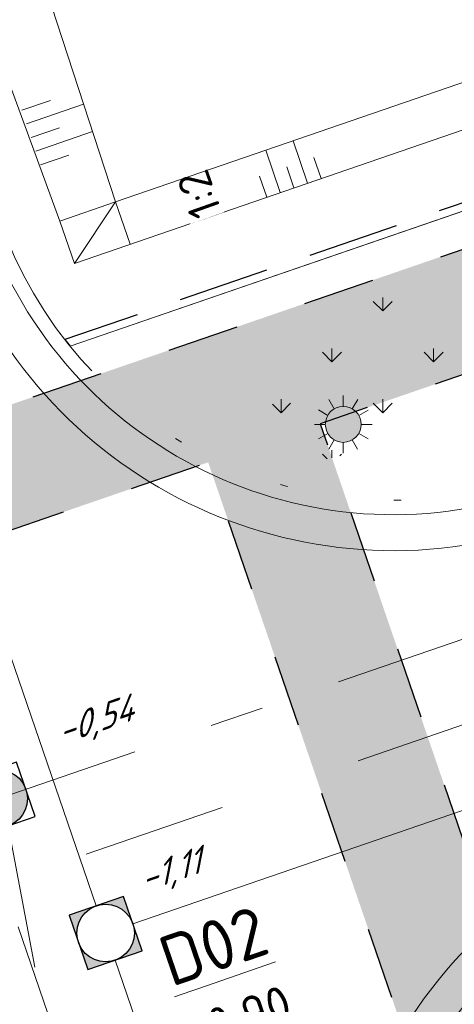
# Model space of a CAD drawing. Header units: metres. Extents: x 264570 to 266133, y 576109 to 577454.
# Tile 81 of 128: x 265424.38 to 265430.42, y 576884.47 to 576898.15. Entities that reach past the tile are written whole.
import ezdxf
from ezdxf.enums import TextEntityAlignment as Align

# ---------------------------------------------------------------- set-up
doc = ezdxf.new("R2010")
doc.units = ezdxf.units.M
for name, pattern in [('AM-AS', [16, 10, -2, 2, -2]), ('B-WE-RI-HWA_PVC_315-G', [10, 2, -1.125, 0.75, -1.125, 2, -1.125, 0.75, -1.125]), ('B-WE-VH-KANTOPSLUITING_TROTTOIRBAND_RWS_[AFMETINGEN1]-G', [10, 2.5, -1.5, 0, -1.5, 0, -1.5, 0, -1.5, 0, -1.5]), ('DASHED', [19.049999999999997, 12.7, -6.35]), ('NLCS-HIDDEN', [4, 2, -2])]:
    doc.linetypes.add(name, pattern=pattern)
for name, color, linetype, lineweight in [('B-WE-AM-AS-WEG-GD', 252, 'AM-AS', 18), ('B-WE-GR-GRAS_BERMKRUIDENMENGSEL-A', 252, 'Continuous', 18), ('B-WE-GW-TALUDARCERING_KORT-G', 252, 'Continuous', 15), ('B-WE-GW-TALUDARCERING_LANG-G', 252, 'Continuous', 15), ('B-WE-KG-GRENS_KADASTRAAL-G', 252, 'KG-KADASTRAAL', 18), ('B-WE-KL-ET_LS_OV_LICHTMAST-S', 252, 'Continuous', 15), ('B-WE-KL-TRACE-A', 252, 'Continuous', 13), ('B-WE-KL-TRACE-GD', 252, 'NLCS-HIDDEN', 25), ('B-WE-OG-TOPOGRAFIE-G', 252, 'Continuous', 15), ('B-WE-RI-DWA_PVC_250-G', 252, 'B-WE-RI-DWA_PVC_250-G', 18), ('B-WE-RI-HWA_PVC_315-G', 252, 'B-WE-RI-HWA_PVC_315-G', 18), ('B-WE-RI-HWA_RIOOLPUT_INSPECTIEPUT-G', 252, 'Continuous', 18), ('B-WE-RI-VWA_RIOOLPUT_INSPECTIEPUT-S', 252, 'Continuous', 13), ('B-WE-VH-KANTOPSLUITING_TROTTOIRBAND_RWS_11-22X25-G', 252, 'B-WE-VH-KANTOPSLUITING_TROTTOIRBAND_RWS_[AFMETINGEN1]-G', 18), ('B-XX-AL-BLAD-1A_5-5-PUTNUMMER-T35-500', 252, 'Continuous', 9), ('B-XX-AL-HOOGTELABEL-T18', 252, 'Continuous', 18), ('B-XX-RI-T25-200', 252, 'Continuous', 13), ('T-WE-GR-TOEKOMSTIG-G', 3, 'DASHED', 25)]:
    doc.layers.add(name, color=color, linetype=linetype, lineweight=lineweight)
doc.styles.add('NLCS-ISO', font='NLCS-ISO.ttf')
doc.styles.add('NLCS-ISO-ANNOTATIVE-T18', font='NLCS-ISO.ttf', dxfattribs={"oblique": 30, "height": 1.8})
doc.styles.add('NLCS-ISO-ANNOTATIVE-T35', font='NLCS-ISO.ttf', dxfattribs={"height": 3.5})
doc.styles.add('NLCS-ISO-M250-T18', font='NLCS-ISO.ttf', dxfattribs={"height": 0.45})
doc.styles.get("Standard").update_dxf_attribs({"font": 'arial.ttf'})
doc.linetypes.add('B-WE-RI-DWA_PVC_250-G', pattern='A,6,-5.5,["O   O   O",NLCS-ISO,S=0.5,R=0,X=-2.5,Y=-0.2],-3.5,5', length=20)
doc.linetypes.add('KG-KADASTRAAL', pattern='A,5.5,-2,["K",Standard,S=1.8,R=0,X=0,Y=-0.9],-2,5.5,-2,[5,NLCS.shx,S=0.75,R=0,X=0,Y=0],-2', length=19)

# ---------------------------------------------------------------- blocks, each defined once
blk = doc.blocks.new('N-SKL-ET_LS_OV_LICHTMAST_TYPE6-SO')
h = blk.add_hatch(color=255)
h.dxf.hatch_style = 1
h.paths.add_polyline_path([(-1.25, 0, 1), (1.25, 0, 1)])
at = {"flags": 128}
for points in [[(-0.625, 1.082531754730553), (-1, 1.732050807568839)], [(0, 1.25), (0, 2)], [(0.625, 1.082531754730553), (1, 1.732050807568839)], [(-1.082531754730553, 0.625), (-1.732050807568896, 1)], [(1.082531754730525, 0.625), (1.732050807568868, 1)], [(-1.25, 0), (-2, 0)], [(2, 0), (1.25, 0)], [(-1.732050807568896, -1), (-1.082531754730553, -0.625)], [(1.732050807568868, -1), (1.082531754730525, -0.625)], [(-1, -1.732050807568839), (-0.625, -1.082531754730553)], [(0, -2), (0, -1.25)], [(0.9999999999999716, -1.732050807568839), (0.625, -1.082531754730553)]]:
    blk.add_lwpolyline(points, dxfattribs=at)
blk.add_circle((0, 0), 1.25)
at = {"lineweight": 30, "flags": 104}
blk.add_attdef('01', text='', height=1.8, dxfattribs=at).set_placement((2.706316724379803, 1.091518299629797), align=Align.TOP_LEFT)
blk = doc.blocks.new('N-SRI-PUT_SWA-SO')
h = blk.add_hatch(color=256)
h.paths.add_polyline_path([(-1.999916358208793, 2.000083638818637), (8.364045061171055e-05, 1.999999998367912, 0.4115496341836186), (-1.999916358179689, 0.01829094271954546)])
h.paths.add_polyline_path([(-1.99991635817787, -0.01829094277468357, 0.4088663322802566), (-0.01829062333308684, -1.999916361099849), (-1.999916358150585, -1.999916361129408)])
h.paths.add_polyline_path([(1.999916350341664, -0.0182917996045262), (1.999916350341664, -1.999916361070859), (0.0182906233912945, -1.999916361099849, 0.4088662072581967)])
h = blk.add_hatch(color=256)
h.paths.add_polyline_path([(-8.364045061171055e-05, 1.999999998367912, -0.4115496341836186), (1.999916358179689, 0.01829094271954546), (1.999916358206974, 2.0000836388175)])
h.paths.add_polyline_path([(1.99991635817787, -0.01829094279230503, -0.4088663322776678), (0.01829062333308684, -1.999916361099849), (1.999916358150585, -1.999916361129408)])
h.paths.add_polyline_path([(-0.01829062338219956, -1.999916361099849, -0.4088662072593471), (-1.999916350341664, -0.0182917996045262), (-1.999916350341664, -1.999916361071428)])
at = {"flags": 128}
blk.add_lwpolyline([(-2.000083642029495, 2.000083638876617), (1.999916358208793, 2.000083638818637), (1.999916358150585, -1.99991636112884), (-2.000083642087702, -1.999916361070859)], close=True, dxfattribs=at)
at = {"lineweight": -3, "flags": 128}
blk.add_lwpolyline([(2.000083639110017, -1.99991635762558), (1.999916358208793, 2.000083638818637), (-2.000083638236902, 1.999916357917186), (-1.999916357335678, -2.000083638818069)], close=True, dxfattribs=at)
at = {"lineweight": -3}
blk.add_circle((0, 0), 1.999999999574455, dxfattribs=at)
blk = doc.blocks.new('N-SRI-PUT_HWA-SO')
h = blk.add_hatch(color=256)
h.dxf.hatch_style = 1
h.paths.add_polyline_path([(-1.999999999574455, 0, 1), (1.999999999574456, 0, 1)])
at = {"lineweight": -3, "flags": 128}
blk.add_lwpolyline([(-1.999999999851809, -2.00000000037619), (2.000000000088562, -2.000000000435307), (2.000000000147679, 1.99999999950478), (-2.00000000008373, 1.999999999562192)], close=True, dxfattribs=at)
at = {"lineweight": -3}
blk.add_circle((0, 0), 1.999999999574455, dxfattribs=at)

msp = doc.modelspace()

# ---------------------------------------------------------------- hatches: boundary and pattern name
at = {"layer": 'B-WE-GR-GRAS_BERMKRUIDENMENGSEL-A'}
h = msp.add_hatch(dxfattribs=at)
h.set_pattern_fill('AGR-KRUIDEN', color=256, scale=0.4999999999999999, pattern_type=2)
h.set_pattern_definition([(90, (214669.059932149, 555914.2474301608), (-0.7071067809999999, 0.7071067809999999), [0.1875, -1.226713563]), (45, (214669.059932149, 555914.2474301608), (-0.7071067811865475, 0.7071067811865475), [0.1875, -0.8125]), (135, (214669.059932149, 555914.2474301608), (-0.7071067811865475, -0.7071067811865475), [0.1875, -0.8124999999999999])])
edge = h.paths.add_edge_path()
edge.add_arc((265436.0317841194, 576888.4689190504), 9.225904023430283, 144.3250131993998, 159.3311834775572, ccw=False)
edge.add_arc((265429.6359939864, 576893.0605279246), 1.352594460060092, 60.92824284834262, 144.3250131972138, ccw=False)
edge.add_arc((265431.8968660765, 576897.1272293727), 3.300318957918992, 240.9282428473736, 276.0851694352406)
edge.add_arc((265432.4651911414, 576891.7962188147), 2.060899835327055, 50.036391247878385, 96.08516943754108, ccw=False)
edge.add_line((265433.7889090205, 576893.3758007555), (265427.3996936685, 576891.7253464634))
at = {"layer": 'B-WE-KL-TRACE-A'}
h = msp.add_hatch(dxfattribs=at)
h.set_pattern_fill('DOTS', color=256, scale=0.5)
h.set_pattern_definition([(0, (265213.5037215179, 576754.347448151), (0.079375, 0.15875), [0, -0.15875])])
h.paths.add_polyline_path([(265408.4043004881, 576917.8228595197), (265412.2347218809, 576919.1382955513), (265412.770640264, 576917.5777535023), (265421.5918347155, 576891.8912958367), (265492.0053835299, 576916.072582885), (265492.5413019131, 576914.5120408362), (265549.4146078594, 576748.9025223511), (265547.8123746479, 576748.4880045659), (265490.9807598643, 576913.976122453), (265428.5590779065, 576892.5393871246), (265483.7503636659, 576731.8277473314), (265482.1503794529, 576731.4066806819), (265435.7314120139, 576866.5741853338), (265428.2636958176, 576864.0095825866), (265427.7310154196, 576865.560663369), (265435.1987416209, 576868.1252695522), (265426.9985358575, 576892.0034687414), (265420.5672110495, 576889.7948354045), (265411.1628090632, 576917.0255951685), (265408.9402188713, 576916.2623174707)])

# ---------------------------------------------------------------- linework, layer by layer
at = {"layer": 'B-WE-AM-AS-WEG-GD', "flags": 128}
for points in [[(265479.5679360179, 576724.7638997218), (265426.9840007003, 576877.8831893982), (265413.8573093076, 576916.1068341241)], [(265555.7860713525, 576744.5120465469), (265498.3859794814, 576911.6555142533), (265424.1420092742, 576886.1587911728)]]:
    msp.add_lwpolyline(points, dxfattribs=at)
at = {"layer": 'B-WE-GW-TALUDARCERING_KORT-G'}
for p, q in [((265424.4062090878, 576896.895761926), (265424.8045705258, 576897.0325664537)), ((265424.5361286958, 576896.517448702), (265424.9316937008, 576896.6532928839)), ((265424.5361286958, 576896.517448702), (265424.9316937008, 576896.6532928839)), ((265424.6660483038, 576896.1391354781), (265425.0588168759, 576896.274019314))]:
    msp.add_line(p, q, dxfattribs=at)
at = {"layer": 'B-WE-GW-TALUDARCERING_KORT-G', "flags": 128}
for points in [[(265428.5699339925, 576895.9475718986), (265428.4692483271, 576896.2407597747)], [(265428.1916206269, 576895.8176527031), (265428.0909349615, 576896.1108405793)], [(265428.1916206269, 576895.8176527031), (265428.0909349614, 576896.1108405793)], [(265427.8133072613, 576895.6877335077), (265427.7126215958, 576895.9809213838)]]:
    msp.add_lwpolyline(points, dxfattribs=at)
at = {"layer": 'B-WE-GW-TALUDARCERING_LANG-G'}
for p, q in [((265424.4711688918, 576896.706605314), (265425.265095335, 576896.9792540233)), ((265424.6010884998, 576896.32829209), (265425.3894220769, 576896.5990201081))]:
    msp.add_line(p, q, dxfattribs=at)
at = {"layer": 'B-WE-GW-TALUDARCERING_LANG-G', "flags": 128}
for points in [[(265428.3807773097, 576895.8826123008), (265428.1794059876, 576896.4689880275)], [(265428.0024639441, 576895.7526931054), (265427.8010926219, 576896.3390688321)], [(265425.7089235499, 576895.6218747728), (265424.9349628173, 576895.3560826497)], [(265425.7089235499, 576895.6218747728), (265425.1367869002, 576894.7683906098)], [(265425.7089235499, 576895.6218747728), (265425.9107667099, 576895.0342405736)]]:
    msp.add_lwpolyline(points, dxfattribs=at)
at = {"layer": 'B-WE-KG-GRENS_KADASTRAAL-G', "ltscale": 0.5}
msp.add_line((265425.07612591, 576893.6165269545), (265435.4696049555, 576897.1858357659), dxfattribs=at)
at = {"layer": 'B-WE-KL-TRACE-GD', "ltscale": 0.5, "flags": 128}
msp.add_lwpolyline([(265408.4043004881, 576917.8228595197), (265412.2347218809, 576919.1382955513), (265412.770640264, 576917.5777535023), (265421.5918347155, 576891.8912958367), (265492.0053835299, 576916.072582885), (265492.5413019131, 576914.5120408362), (265549.4146078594, 576748.9025223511), (265547.8123746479, 576748.4880045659), (265490.9807598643, 576913.976122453), (265428.5590779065, 576892.5393871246), (265483.7503636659, 576731.8277473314), (265482.1503794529, 576731.4066806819), (265435.7314120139, 576866.5741853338), (265428.2636958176, 576864.0095825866), (265427.7310154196, 576865.560663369), (265435.1987416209, 576868.1252695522), (265426.9985358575, 576892.0034687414), (265420.5672110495, 576889.7948354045), (265411.1628090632, 576917.0255951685), (265408.9402188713, 576916.2623174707)], close=True, dxfattribs=at)
at = {"layer": 'B-WE-OG-TOPOGRAFIE-G', "flags": 128}
for points in [[(265416.3641158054, 576918.1955424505), (265418.7007545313, 576917.0552647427), (265425.7089235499, 576895.6218747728), (265460.5832755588, 576907.5983627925), (265496.6382338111, 576919.9850338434)], [(265416.7435591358, 576917.0980245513), (265417.0044904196, 576916.9706903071), (265424.9349628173, 576895.3560826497), (265425.1367869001, 576894.7683906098), (265491.5057164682, 576917.5650802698)], [(265425.0761259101, 576893.6165269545), (265435.4696050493, 576897.1858354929)]]:
    msp.add_lwpolyline(points, dxfattribs=at)
at = {"layer": 'B-WE-OG-TOPOGRAFIE-G'}
for points in [[(265416.4582127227, 576917.0000314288), (265423.900921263, 576895.3275902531, 0.4142135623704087), (265431.5244137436, 576891.601686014), (265500.0936855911, 576915.1496149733), (265553.323510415, 576760.1495580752, 0.3919725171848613), (265567.6913865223, 576752.4329833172), (265568.593348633, 576752.6674000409)], [(265415.9853211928, 576916.8376319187), (265423.428029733, 576895.165190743, 0.4142135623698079), (265431.6868132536, 576891.1287944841), (265499.7831935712, 576914.5143239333), (265552.850618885, 576759.9871585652, 0.3919725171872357), (265567.8171564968, 576751.9490598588), (265568.7166101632, 576752.1828246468)]]:
    msp.add_lwpolyline(points, format="xyb", dxfattribs=at)
at = {"layer": 'B-WE-OG-TOPOGRAFIE-G', "flags": 128}
for points in [[(265491.61418844, 576732.1220684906, -0.3917118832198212), (265476.6585860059, 576740.163003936), (265429.1120125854, 576878.6139871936, -0.4142135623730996), (265433.1484088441, 576886.8727707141), (265490.8411755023, 576906.6855109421, -0.4142135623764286), (265499.0999590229, 576902.6491146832), (265547.859562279, 576760.6659068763, -0.4368193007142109), (265539.1811444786, 576744.5077341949), (265539.1655372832, 576744.5036784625)], [(265491.4883270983, 576732.6059685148, -0.3916987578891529), (265477.1314775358, 576740.325403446), (265429.5849041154, 576878.7763867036, -0.4142135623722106), (265433.3108083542, 576886.3998791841), (265491.0035750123, 576906.2126194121, -0.414213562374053), (265498.6270674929, 576902.4867151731), (265547.386670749, 576760.5035073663, -0.4368193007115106), (265539.0553896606, 576744.991661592), (265539.0397824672, 576744.9876058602)]]:
    msp.add_lwpolyline(points, format="xyb", dxfattribs=at)
at = {"layer": 'B-WE-RI-DWA_PVC_250-G', "flags": 128}
for points in [[(265425.4414945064, 576885.838497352), (265416.4360858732, 576912.0706396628)], [(265497.3090663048, 576910.0961691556), (265425.9497117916, 576885.590098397)], [(265442.543262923, 576836.0433974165), (265425.7043335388, 576885.082914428)]]:
    msp.add_lwpolyline(points, dxfattribs=at)
at = {"layer": 'B-WE-RI-HWA_PVC_315-G'}
msp.add_line((265424.0843851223, 576887.328492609), (265499.0845797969, 576913.0849387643), dxfattribs=at)
at = {"layer": 'B-WE-RI-HWA_PVC_315-G', "flags": 128}
msp.add_lwpolyline([(265424.2138566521, 576886.9500258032), (265426.1210280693, 576876.9339399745)], dxfattribs=at)
at = {"layer": 'B-WE-VH-KANTOPSLUITING_TROTTOIRBAND_RWS_11-22X25-G'}
msp.add_lwpolyline([(265416.6473693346, 576917.0649912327), (265424.0900778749, 576895.392550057, 0.4142135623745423), (265431.4594539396, 576891.7908426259), (265436.188369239, 576893.4148377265)], format="xyb", dxfattribs=at)
at = {"layer": 'B-WE-VH-KANTOPSLUITING_TROTTOIRBAND_RWS_11-22X25-G', "flags": 128}
msp.add_lwpolyline([(265441.9170676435, 576889.1439740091), (265433.3757681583, 576886.2107225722, 0.4142135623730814), (265429.7740607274, 576878.8413465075), (265432.6972269, 576870.3293717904), (265436.5948401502, 576858.9799022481)], format="xyb", dxfattribs=at)
at = {"layer": 'T-WE-GR-TOEKOMSTIG-G', "ltscale": 0.1}
for p, q in [((265435.0177326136, 576897.1469600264), (265425.0033636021, 576893.7078447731)), ((265425.0033636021, 576893.7078447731), (265425.07612591, 576893.6165269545)), ((265425.0033636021, 576893.7078447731), (265425.0033636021, 576893.7078447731))]:
    msp.add_line(p, q, dxfattribs=at)

# ---------------------------------------------------------------- block references
at = {"layer": 'B-WE-KL-ET_LS_OV_LICHTMAST-S', "xscale": 0.2, "yscale": 0.2, "zscale": 0.2, "rotation": 359.930953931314}
msp.add_blockref('N-SKL-ET_LS_OV_LICHTMAST_TYPE6-SO', (265428.8788505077, 576892.5303740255), dxfattribs=at)
at = {"layer": 'B-WE-RI-HWA_RIOOLPUT_INSPECTIEPUT-G', "xscale": 0.1999999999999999, "yscale": 0.1999999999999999, "zscale": 0.1999999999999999, "rotation": 18.88435312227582}
msp.add_blockref('N-SRI-PUT_HWA-SO', (265424.0843851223, 576887.328492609), dxfattribs=at)
at = {"layer": 'B-WE-RI-VWA_RIOOLPUT_INSPECTIEPUT-S', "xscale": 0.2, "yscale": 0.2, "zscale": 0.2, "rotation": 18.88435309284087}
msp.add_blockref('N-SRI-PUT_SWA-SO', (265425.5714141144, 576885.460184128), dxfattribs=at)

# ---------------------------------------------------------------- next in the draw order: texts
at = {"layer": 'B-XX-AL-BLAD-1A_5-5-PUTNUMMER-T35-500', "insert": (265427.2485156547, 576884.7687017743), "char_height": 0.7, "width": 0.6999999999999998, "attachment_point": 5, "rotation": 18.950953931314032, "style": 'NLCS-ISO-ANNOTATIVE-T35', "bg_fill": 3, "box_fill_scale": 1.1, "bg_fill_color": 256, "bg_fill_true_color": 13158600, "bg_fill_transparency": 0}
msp.add_mtext('{\\LD02\\P\\H0.71429x;\\l+0,90}', dxfattribs=at)
at = {"layer": 'B-XX-AL-HOOGTELABEL-T18', "insert": (265426.7682825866, 576895.3448892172), "char_height": 0.45, "attachment_point": 1, "rotation": 109.3863361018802, "style": 'NLCS-ISO-M250-T18', "bg_fill": 3, "box_fill_scale": 1.05, "bg_fill_color": 256, "bg_fill_transparency": 0}
msp.add_mtext_dynamic_manual_height_columns('1:2', width=0.4999999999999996, gutter_width=8.999999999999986, heights=[0], dxfattribs=at)
at = {"layer": 'B-XX-RI-T25-200', "ltscale": 0.5, "char_height": 0.36, "width": 1.593675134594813, "attachment_point": 5, "style": 'NLCS-ISO-ANNOTATIVE-T18', "bg_fill": 3, "box_fill_scale": 1.15, "bg_fill_color": 256, "bg_fill_transparency": 0}
for s, insert, rotation in [('\\A1;\\pxql;-0,54', (265425.6483304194, 576888.4606123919), 18.950953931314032), ('\\A1;\\pxql;-1,11', (265426.7989795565, 576886.409531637, 0.2), 18.950953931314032), ('\\A1;\\pxql;-1,11', (265425.651123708, 576884.0240586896), 111.10163594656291)]:
    msp.add_mtext(s, dxfattribs=dict(at, insert=insert, rotation=rotation))

doc.saveas('drawing.dxf')
